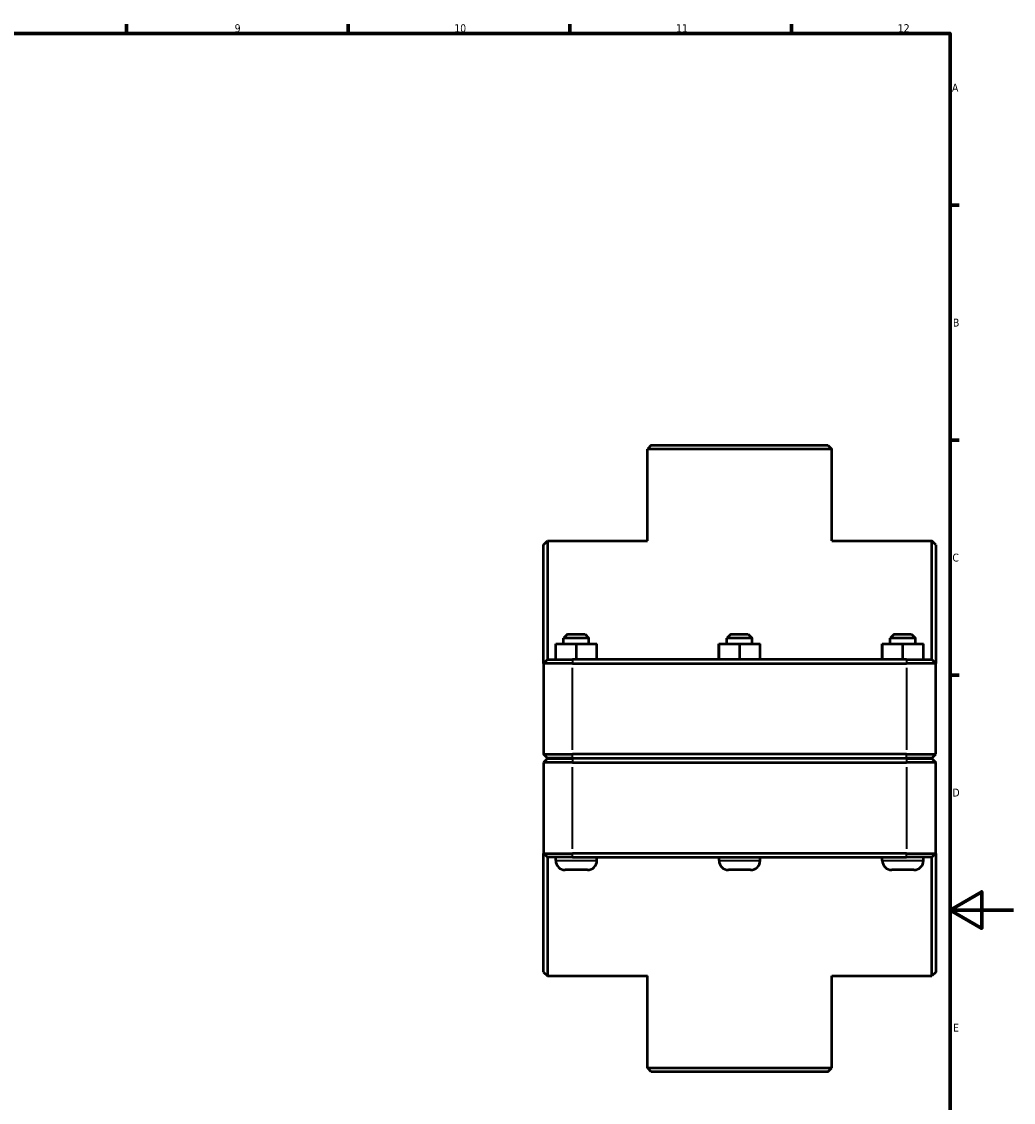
# Model space of a CAD drawing. Header units: millimetres. Extents: x 0 to 902, y -156 to 1184.
# Tile 5 of 6: x 528 to 841, y 236 to 578. Entities that reach past the tile are written whole.
import ezdxf

# ---------------------------------------------------------------- set-up
doc = ezdxf.new("R2010")
doc.units = ezdxf.units.MM
for name, color, linetype, lineweight in [('Border (ISO)', 7, 'Continuous', 70), ('Visible (ISO)', 7, 'Continuous', 50), ('Visible Narrow (ISO)', 7, 'Continuous', 35)]:
    doc.layers.add(name, color=color, linetype=linetype, lineweight=lineweight)
doc.styles.add('Note Text (ISO)', font='tahoma.ttf')

# ---------------------------------------------------------------- blocks, each defined once
blk = doc.blocks.new('Borders Default Border')
at = {"layer": 'Border (ISO)'}
for p, q in [((560.67, 574), (560.67, 576.9)), ((630.75, 574), (630.75, 576.9)), ((700.83, 574), (700.83, 576.9)), ((770.92, 574), (770.92, 576.9)), ((821, 519.75), (823.9, 519.75)), ((821, 445.5), (823.9, 445.5)), ((821, 371.25), (823.9, 371.25))]:
    blk.add_line(p, q, dxfattribs=at)
at = {"layer": 'Border (ISO)', "flags": 128}
for points in [[(20, 20), (20, 574), (821, 574), (821, 20), (20, 20)], [(841, 297), (821, 297), (831, 302.77), (831, 291.23), (821, 297)]]:
    blk.add_lwpolyline(points, dxfattribs=at)
at = {"layer": 'Border (ISO)', "color": 232, "true_color": 0xca0064, "char_height": 2.5, "attachment_point": 7, "style": 'Note Text (ISO)'}
for s, insert in [('9', (594.88, 574.35)), ('10', (664.29, 574.35)), ('11', (734.37, 574.4)), ('12', (804.46, 574.4)), ('A', (821.59, 555.62)), ('B', (821.89, 481.37)), ('C', (821.73, 407.08)), ('D', (821.73, 332.88)), ('E', (821.94, 258.63))]:
    blk.add_mtext(s, dxfattribs=dict(at, insert=insert))

msp = doc.modelspace()

# ---------------------------------------------------------------- linework, layer by layer
at = {"layer": 'Visible (ISO)'}
for p, q in [((726.564, 443.927), (725.314, 442.677)), ((783.613, 442.677), (725.314, 442.677)), ((725.314, 413.677), (725.314, 442.677)), ((726.564, 443.927), (782.363, 443.927)), ((782.363, 443.927), (783.613, 442.677)), ((783.613, 413.677), (783.613, 442.677)), ((692.464, 412.427), (693.714, 413.677)), ((693.714, 413.677), (693.714, 376.177)), ((693.714, 413.677), (725.314, 413.677)), ((783.613, 413.677), (815.214, 413.677)), ((815.214, 376.177), (815.214, 413.677)), ((816.464, 412.427), (815.214, 413.677)), ((692.464, 374.927), (692.464, 412.427)), ((816.464, 412.427), (816.464, 374.927)), ((700.114, 384.177), (698.864, 382.927)), ((706.864, 382.927), (698.864, 382.927)), ((698.864, 381.177), (698.864, 382.927)), ((700.114, 384.177), (705.614, 384.177)), ((705.614, 384.177), (706.864, 382.927)), ((706.864, 381.177), (706.864, 382.927)), ((751.714, 384.177), (750.464, 382.927)), ((758.464, 382.927), (750.464, 382.927)), ((750.464, 381.177), (750.464, 382.927)), ((751.714, 384.177), (757.214, 384.177)), ((757.214, 384.177), (758.464, 382.927)), ((758.464, 381.177), (758.464, 382.927)), ((803.314, 384.177), (802.064, 382.927)), ((810.064, 382.927), (802.064, 382.927)), ((802.064, 381.177), (802.064, 382.927)), ((803.314, 384.177), (808.814, 384.177)), ((808.814, 384.177), (810.064, 382.927)), ((810.064, 381.177), (810.064, 382.927)), ((696.344, 381.177), (696.384, 381.177)), ((696.344, 376.177), (696.344, 381.177)), ((696.384, 381.177), (702.904, 381.177)), ((696.384, 376.177), (696.384, 381.177)), ((702.904, 381.177), (709.384, 381.177)), ((702.904, 376.177), (702.904, 381.177)), ((709.384, 376.177), (709.384, 381.177)), ((747.944, 381.177), (747.984, 381.177)), ((747.944, 376.177), (747.944, 381.177)), ((747.984, 381.177), (754.504, 381.177)), ((747.984, 376.177), (747.984, 381.177)), ((754.504, 381.177), (760.984, 381.177)), ((754.504, 376.177), (754.504, 381.177)), ((760.984, 376.177), (760.984, 381.177)), ((799.544, 381.177), (799.584, 381.177)), ((799.544, 376.177), (799.544, 381.177)), ((799.584, 381.177), (806.104, 381.177)), ((799.584, 376.177), (799.584, 381.177)), ((806.104, 381.177), (812.584, 381.177)), ((806.104, 376.177), (806.104, 381.177)), ((812.584, 376.177), (812.584, 381.177)), ((693.714, 376.177), (692.464, 374.927)), ((693.714, 376.177), (701.664, 376.177)), ((807.264, 376.177), (701.664, 376.177)), ((807.264, 376.177), (815.214, 376.177)), ((815.214, 376.177), (816.464, 374.927)), ((701.664, 374.927), (692.464, 374.927)), ((692.464, 374.927), (692.464, 346.227)), ((701.664, 374.927), (807.264, 374.927)), ((816.464, 374.927), (807.264, 374.927)), ((816.464, 346.227), (816.464, 374.927)), ((693.714, 344.977), (692.464, 346.227)), ((692.464, 346.227), (701.664, 346.227)), ((701.664, 344.977), (693.714, 344.977)), ((696.364, 344.877), (696.364, 344.977)), ((807.264, 346.227), (701.664, 346.227)), ((701.664, 344.977), (807.264, 344.977)), ((709.364, 344.877), (709.364, 344.977)), ((747.964, 344.877), (747.964, 344.977)), ((760.964, 344.877), (760.964, 344.977)), ((799.564, 344.877), (799.564, 344.977)), ((807.264, 346.227), (816.464, 346.227)), ((815.214, 344.977), (807.264, 344.977)), ((812.564, 344.877), (812.564, 344.977)), ((815.214, 344.977), (816.464, 346.227)), ((693.714, 344.877), (692.464, 343.627)), ((701.664, 343.627), (692.464, 343.627)), ((692.464, 343.627), (692.464, 314.927)), ((693.714, 344.877), (701.664, 344.877)), ((807.264, 344.877), (701.664, 344.877)), ((701.664, 343.627), (807.264, 343.627)), ((807.264, 344.877), (815.214, 344.877)), ((816.464, 343.627), (807.264, 343.627)), ((815.214, 344.877), (816.464, 343.627)), ((816.464, 314.927), (816.464, 343.627)), ((692.464, 277.427), (692.464, 314.927)), ((692.464, 314.927), (701.664, 314.927)), ((693.714, 313.677), (692.464, 314.927)), ((807.264, 314.927), (701.664, 314.927)), ((807.264, 314.927), (816.464, 314.927)), ((815.214, 313.677), (816.464, 314.927)), ((816.464, 314.927), (816.464, 277.427)), ((693.714, 313.677), (693.714, 276.177)), ((701.664, 313.677), (693.714, 313.677)), ((696.364, 312.677), (696.364, 313.677)), ((701.664, 313.677), (807.264, 313.677)), ((709.364, 312.677), (709.364, 313.677)), ((747.964, 312.677), (747.964, 313.677)), ((760.964, 312.677), (760.964, 313.677)), ((799.564, 312.677), (799.564, 313.677)), ((815.214, 313.677), (807.264, 313.677)), ((812.564, 312.677), (812.564, 313.677)), ((815.214, 276.177), (815.214, 313.677)), ((706.364, 309.677), (699.364, 309.677)), ((757.964, 309.677), (750.964, 309.677)), ((809.564, 309.677), (802.564, 309.677)), ((692.464, 277.427), (693.714, 276.177)), ((816.464, 277.427), (815.214, 276.177)), ((693.714, 276.177), (725.314, 276.177)), ((725.314, 247.177), (725.314, 276.177)), ((783.613, 276.177), (815.214, 276.177)), ((783.613, 247.177), (783.613, 276.177)), ((725.314, 247.177), (783.613, 247.177)), ((726.564, 245.927), (725.314, 247.177)), ((782.363, 245.927), (726.564, 245.927)), ((782.363, 245.927), (783.613, 247.177))]:
    msp.add_line(p, q, dxfattribs=at)
for centre, start, end in [((699.364, 312.677), 180, 270), ((706.364, 312.677), 270, 0), ((750.964, 312.677), 180, 270), ((757.964, 312.677), 270, 0), ((802.564, 312.677), 180, 270), ((809.564, 312.677), 270, 0)]:
    msp.add_arc(centre, 3, start, end, dxfattribs=at)
at = {"layer": 'Visible Narrow (ISO)'}
for p, q in [((701.664, 376.115), (701.664, 374.99)), ((807.264, 376.115), (807.264, 374.99)), ((701.664, 347.662), (701.664, 373.492)), ((807.264, 373.492), (807.264, 347.662)), ((701.664, 345.04), (701.664, 346.165)), ((807.264, 345.04), (807.264, 346.165)), ((701.664, 344.815), (701.664, 343.69)), ((701.664, 316.362), (701.664, 342.192)), ((807.264, 344.815), (807.264, 343.69)), ((807.264, 342.192), (807.264, 316.362)), ((701.664, 313.74), (701.664, 314.865)), ((807.264, 313.74), (807.264, 314.865)), ((696.444, 312.677), (709.284, 312.677)), ((748.044, 312.677), (760.884, 312.677)), ((799.644, 312.677), (812.484, 312.677))]:
    msp.add_line(p, q, dxfattribs=at)

# ---------------------------------------------------------------- block references
msp.add_blockref('Borders Default Border', (0, 0))

doc.saveas('drawing.dxf')
